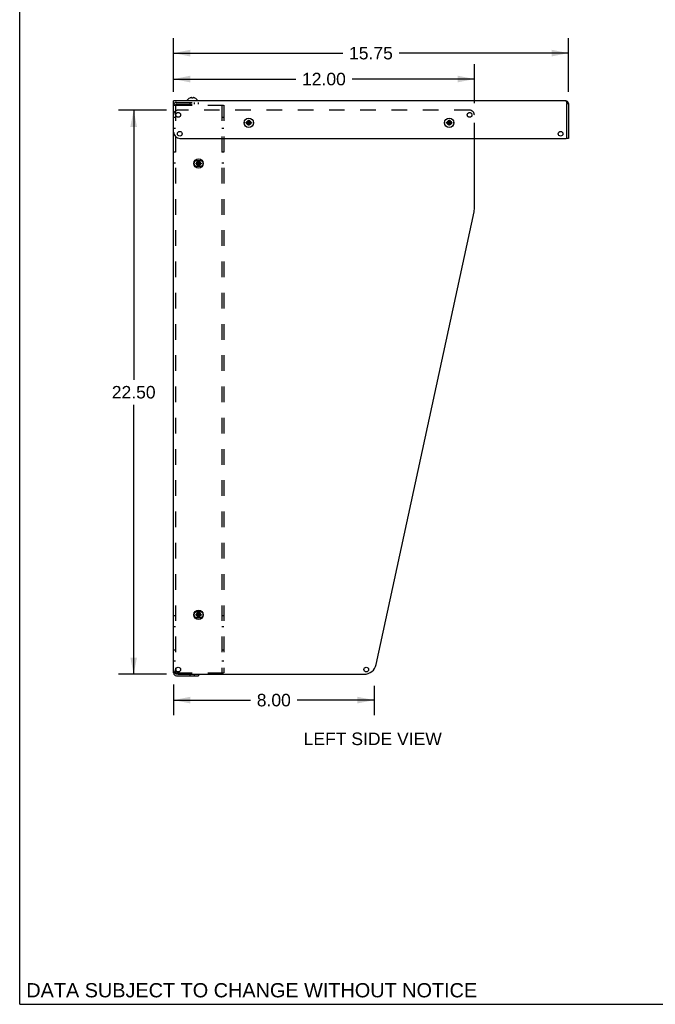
# Model space of a CAD drawing. Header units: inches. Extents: x 0 to 113, y 0 to 73.
# Tile 1 of 6: x 0 to 25, y 0 to 39. Entities that reach past the tile are written whole.
import ezdxf

# ---------------------------------------------------------------- set-up
doc = ezdxf.new("R2010")
doc.units = ezdxf.units.IN
doc.header["$LTSCALE"] = 6.233333
doc.header["$MEASUREMENT"] = 0
doc.linetypes.add('HIDDEN', pattern=[0.2, 0.1, -0.1])
doc.layers.get('0').update_dxf_attribs({"linetype": 'CONTINUOUS'})
doc.layers.add('DEFAULT_2', color=8, linetype='HIDDEN')
doc.layers.add('DIMENSIONS', color=7, linetype='CONTINUOUS')
doc.styles.get("Standard").update_dxf_attribs({"font": 'arial.ttf'})
doc.dimstyles.new('DIMSTYLE_1', dxfattribs={"dimtxt": 0.5, "dimasz": 0.666667, "dimexe": 0.09, "dimexo": 0.07, "dimgap": 0.0375, "dimtad": 0, "dimtih": 1, "dimtoh": 1, "dimzin": 4, "dimdsep": 46, "dimtxsty": 'Standard', "dimblk": '_FILLED', "dimblk1": '_FILLED', "dimblk2": '_FILLED', "dimcen": 0.09, "dimadec": 3, "dimazin": 1, "dimtfac": 1, "dimtdec": 3, "dimtofl": 0, "dimtmove": 0, "dimatfit": 3, "dimldrblk": '_FILLED', "dimfxl": 0, "dimtolj": 1, "dimtzin": 4, "dimarcsym": 0})

# ---------------------------------------------------------------- blocks, each defined once
blk = doc.blocks.new('_FILLED')
at = {"color": 0, "linetype": 'ByBlock'}
blk.add_solid([(0, 0), (-1, 0.2), (-1, -0.2)], dxfattribs=at)
blk = doc.blocks.new('*D19')
at = {"layer": 'DIMENSIONS', "color": 2, "linetype": 'Continuous'}
for p, q in [((6.137, 36.403), (6.137, 37.508)), ((18.137, 35.945), (18.137, 37.508)), ((6.137, 36.908), (11.013, 36.908)), ((18.137, 36.908), (13.261, 36.908))]:
    blk.add_line(p, q, dxfattribs=at)
at = {"layer": 'DIMENSIONS', "color": 2, "linetype": 'Continuous', "xscale": 0.6666666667, "yscale": 0.6666666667, "zscale": 0.6666666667, "rotation": 180}
blk.add_blockref('_FILLED', (6.137, 36.908), dxfattribs=at)
at = {"layer": 'DIMENSIONS', "color": 2, "linetype": 'Continuous', "xscale": 0.6666666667, "yscale": 0.6666666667, "zscale": 0.6666666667}
blk.add_blockref('_FILLED', (18.137, 36.908), dxfattribs=at)
at = {"layer": 'DIMENSIONS', "color": 2, "linetype": 'Continuous', "insert": (12.137, 37.158), "char_height": 0.5, "width": 1.74721, "attachment_point": 2, "line_spacing_factor": 0.9}
blk.add_mtext('12.00', dxfattribs=at)
blk = doc.blocks.new('*D20')
at = {"layer": 'DIMENSIONS', "color": 2, "linetype": 'Continuous'}
for p, q in [((5.858, 35.666), (3.947, 35.666)), ((4.547, 35.666), (4.547, 24.916)), ((4.547, 13.166), (4.547, 23.916)), ((5.858, 13.166), (3.947, 13.166))]:
    blk.add_line(p, q, dxfattribs=at)
at = {"layer": 'DIMENSIONS', "color": 2, "linetype": 'Continuous', "xscale": 0.6666666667, "yscale": 0.6666666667, "zscale": 0.6666666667}
for p, rotation in [((4.547, 35.666), 90), ((4.547, 13.166), 270)]:
    blk.add_blockref('_FILLED', p, dxfattribs=dict(at, rotation=rotation))
at = {"layer": 'DIMENSIONS', "color": 2, "linetype": 'Continuous', "insert": (4.547, 24.666), "char_height": 0.5, "width": 1.74721, "attachment_point": 2, "line_spacing_factor": 0.9}
blk.add_mtext('22.50', dxfattribs=at)
blk = doc.blocks.new('*D24')
at = {"layer": 'DIMENSIONS', "color": 2, "linetype": 'Continuous'}
for p, q in [((6.137, 12.753), (6.137, 11.535)), ((14.137, 12.699), (14.137, 11.535)), ((6.137, 12.135), (9.208, 12.135)), ((14.137, 12.135), (11.066, 12.135))]:
    blk.add_line(p, q, dxfattribs=at)
at = {"layer": 'DIMENSIONS', "color": 2, "linetype": 'Continuous', "xscale": 0.6666666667, "yscale": 0.6666666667, "zscale": 0.6666666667, "rotation": 180}
blk.add_blockref('_FILLED', (6.137, 12.135), dxfattribs=at)
at = {"layer": 'DIMENSIONS', "color": 2, "linetype": 'Continuous', "xscale": 0.6666666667, "yscale": 0.6666666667, "zscale": 0.6666666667}
blk.add_blockref('_FILLED', (14.137, 12.135), dxfattribs=at)
at = {"layer": 'DIMENSIONS', "color": 2, "linetype": 'Continuous', "insert": (10.137, 12.385), "char_height": 0.5, "width": 1.35874, "attachment_point": 2, "line_spacing_factor": 0.9}
blk.add_mtext('8.00', dxfattribs=at)
blk = doc.blocks.new('*D25')
at = {"layer": 'DIMENSIONS', "color": 2, "linetype": 'Continuous'}
for p, q in [((6.137, 36.403), (6.137, 38.543)), ((21.887, 36.403), (21.887, 38.543)), ((6.137, 37.943), (12.888, 37.943)), ((21.887, 37.943), (15.136, 37.943))]:
    blk.add_line(p, q, dxfattribs=at)
at = {"layer": 'DIMENSIONS', "color": 2, "linetype": 'Continuous', "xscale": 0.6666666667, "yscale": 0.6666666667, "zscale": 0.6666666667, "rotation": 180}
blk.add_blockref('_FILLED', (6.137, 37.943), dxfattribs=at)
at = {"layer": 'DIMENSIONS', "color": 2, "linetype": 'Continuous', "xscale": 0.6666666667, "yscale": 0.6666666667, "zscale": 0.6666666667}
blk.add_blockref('_FILLED', (21.887, 37.943), dxfattribs=at)
at = {"layer": 'DIMENSIONS', "color": 2, "linetype": 'Continuous', "insert": (14.012, 38.193), "char_height": 0.5, "width": 1.74721, "attachment_point": 2, "line_spacing_factor": 0.9}
blk.add_mtext('15.75', dxfattribs=at)

msp = doc.modelspace()

# ---------------------------------------------------------------- linework, layer by layer
at = {"color": 7, "linetype": 'Continuous'}
for p, q in [((0, 0), (0, 73.3333)), ((6.7878, 36.1511), (6.7876, 36.1515)), ((6.7888, 36.1515), (6.7878, 36.1511)), ((6.8716, 36.1515), (6.8716, 36.1616)), ((6.8716, 36.1511), (6.8716, 36.1515)), ((6.9026, 36.1515), (6.9025, 36.1511)), ((6.9026, 36.1616), (6.9026, 36.1515)), ((6.9262, 36.1662), (6.922, 36.1665)), ((6.9556, 36.1616), (6.9514, 36.1625)), ((6.9863, 36.1511), (6.9854, 36.1515)), ((6.9866, 36.1515), (6.9863, 36.1511)), ((6.1371, 13.3532), (6.1371, 36.0382)), ((21.7851, 36.0382), (6.1371, 36.0382)), ((6.7006, 36.0382), (6.7006, 36.0847)), ((7.0736, 36.0382), (7.0736, 36.0847)), ((21.8218, 35.9561), (21.8271, 35.9362)), ((21.8271, 35.9362), (21.8871, 35.9362)), ((21.8871, 35.9362), (21.8871, 34.5382)), ((9.0377, 35.1511), (9.2365, 35.1802)), ((9.0386, 35.151), (9.0377, 35.1511)), ((9.0379, 35.182), (9.2362, 35.1493)), ((9.0379, 35.182), (9.0389, 35.182)), ((9.0684, 35.1508), (9.0386, 35.151)), ((9.0389, 35.182), (9.0687, 35.1818)), ((9.0684, 35.1508), (9.2057, 35.1806)), ((9.1019, 35.1311), (9.0684, 35.1508)), ((9.0687, 35.1818), (9.1025, 35.2009)), ((9.2054, 35.1496), (9.0687, 35.1818)), ((9.1019, 35.1311), (9.1723, 35.2002)), ((9.121, 35.0973), (9.1019, 35.1311)), ((9.1025, 35.2009), (9.1222, 35.2343)), ((9.1717, 35.1305), (9.1025, 35.2009)), ((9.1207, 35.0665), (9.1534, 35.2648)), ((9.1207, 35.0675), (9.121, 35.0973)), ((9.1207, 35.0665), (9.1207, 35.0675)), ((9.121, 35.0973), (9.1532, 35.234)), ((9.1222, 35.2343), (9.1224, 35.2641)), ((9.152, 35.097), (9.1222, 35.2343)), ((9.1224, 35.2641), (9.1225, 35.2651)), ((9.1516, 35.0663), (9.1225, 35.2651)), ((9.1517, 35.0672), (9.1516, 35.0663)), ((9.152, 35.097), (9.1517, 35.0672)), ((9.1717, 35.1305), (9.152, 35.097)), ((9.1534, 35.2638), (9.1532, 35.234)), ((9.1532, 35.234), (9.1723, 35.2002)), ((9.1534, 35.2648), (9.1534, 35.2638)), ((9.2054, 35.1496), (9.1717, 35.1305)), ((9.1723, 35.2002), (9.2057, 35.1806)), ((9.2352, 35.1493), (9.2054, 35.1496)), ((9.2057, 35.1806), (9.2355, 35.1803)), ((9.2362, 35.1493), (9.2352, 35.1493)), ((9.2355, 35.1803), (9.2365, 35.1802)), ((17.0377, 35.1511), (17.2365, 35.1802)), ((17.0386, 35.151), (17.0377, 35.1511)), ((17.0379, 35.182), (17.0389, 35.182)), ((17.0379, 35.182), (17.2362, 35.1493)), ((17.0684, 35.1508), (17.0386, 35.151)), ((17.0389, 35.182), (17.0687, 35.1818)), ((17.0684, 35.1508), (17.2057, 35.1806)), ((17.1019, 35.1311), (17.0684, 35.1508)), ((17.0687, 35.1818), (17.1025, 35.2009)), ((17.0687, 35.1818), (17.2054, 35.1496)), ((17.1019, 35.1311), (17.1723, 35.2002)), ((17.121, 35.0973), (17.1019, 35.1311)), ((17.1025, 35.2009), (17.1222, 35.2343)), ((17.1717, 35.1305), (17.1025, 35.2009)), ((17.1207, 35.0665), (17.1534, 35.2648)), ((17.1207, 35.0675), (17.121, 35.0973)), ((17.1207, 35.0665), (17.1207, 35.0675)), ((17.121, 35.0973), (17.1532, 35.234)), ((17.1222, 35.2343), (17.1224, 35.2641)), ((17.152, 35.097), (17.1222, 35.2343)), ((17.1224, 35.2641), (17.1225, 35.2651)), ((17.1516, 35.0663), (17.1225, 35.2651)), ((17.1517, 35.0672), (17.1516, 35.0663)), ((17.152, 35.097), (17.1517, 35.0672)), ((17.1717, 35.1305), (17.152, 35.097)), ((17.1534, 35.2638), (17.1532, 35.234)), ((17.1532, 35.234), (17.1723, 35.2002)), ((17.1534, 35.2648), (17.1534, 35.2638)), ((17.2054, 35.1496), (17.1717, 35.1305)), ((17.1723, 35.2002), (17.2057, 35.1806)), ((17.2352, 35.1493), (17.2054, 35.1496)), ((17.2057, 35.1806), (17.2355, 35.1803)), ((17.2362, 35.1493), (17.2352, 35.1493)), ((17.2355, 35.1803), (17.2365, 35.1802)), ((6.3871, 34.5382), (21.7971, 34.5382)), ((18.1371, 31.7191), (18.1371, 34.5382)), ((21.8871, 34.5382), (21.8271, 34.5382)), ((7.0377, 33.5261), (7.2365, 33.5552)), ((7.0386, 33.526), (7.0377, 33.5261)), ((7.2362, 33.5243), (7.0379, 33.557)), ((7.0379, 33.557), (7.0389, 33.557)), ((7.0684, 33.5258), (7.0386, 33.526)), ((7.0389, 33.557), (7.0687, 33.5568)), ((7.0684, 33.5258), (7.2057, 33.5556)), ((7.1019, 33.5061), (7.0684, 33.5258)), ((7.0687, 33.5568), (7.1025, 33.5759)), ((7.2054, 33.5246), (7.0687, 33.5568)), ((7.1019, 33.5061), (7.1723, 33.5752)), ((7.121, 33.4723), (7.1019, 33.5061)), ((7.1025, 33.5759), (7.1222, 33.6093)), ((7.1717, 33.5055), (7.1025, 33.5759)), ((7.1207, 33.4415), (7.1534, 33.6398)), ((7.1207, 33.4425), (7.121, 33.4723)), ((7.1207, 33.4415), (7.1207, 33.4425)), ((7.121, 33.4723), (7.1532, 33.609)), ((7.1222, 33.6093), (7.1224, 33.6391)), ((7.152, 33.472), (7.1222, 33.6093)), ((7.1224, 33.6391), (7.1225, 33.6401)), ((7.1516, 33.4413), (7.1225, 33.6401)), ((7.1517, 33.4422), (7.1516, 33.4413)), ((7.152, 33.472), (7.1517, 33.4422)), ((7.1717, 33.5055), (7.152, 33.472)), ((7.1534, 33.6388), (7.1532, 33.609)), ((7.1532, 33.609), (7.1723, 33.5752)), ((7.1534, 33.6398), (7.1534, 33.6388)), ((7.2054, 33.5246), (7.1717, 33.5055)), ((7.1723, 33.5752), (7.2057, 33.5556)), ((7.2352, 33.5243), (7.2054, 33.5246)), ((7.2057, 33.5556), (7.2355, 33.5553)), ((7.2362, 33.5243), (7.2352, 33.5243)), ((7.2355, 33.5553), (7.2365, 33.5552)), ((14.2223, 13.56), (18.1258, 31.6134)), ((7.0377, 15.5261), (7.2365, 15.5552)), ((7.0386, 15.526), (7.0377, 15.5261)), ((7.0379, 15.557), (7.2362, 15.5243)), ((7.0379, 15.557), (7.0389, 15.557)), ((7.0684, 15.5258), (7.0386, 15.526)), ((7.0389, 15.557), (7.0687, 15.5568)), ((7.0684, 15.5258), (7.2057, 15.5556)), ((7.1019, 15.5061), (7.0684, 15.5258)), ((7.0687, 15.5568), (7.1025, 15.5759)), ((7.0687, 15.5568), (7.2054, 15.5246)), ((7.1019, 15.5061), (7.1723, 15.5752)), ((7.121, 15.4723), (7.1019, 15.5061)), ((7.1025, 15.5759), (7.1222, 15.6093)), ((7.1717, 15.5055), (7.1025, 15.5759)), ((7.1207, 15.4415), (7.1534, 15.6398)), ((7.1207, 15.4425), (7.121, 15.4723)), ((7.1207, 15.4415), (7.1207, 15.4425)), ((7.121, 15.4723), (7.1532, 15.609)), ((7.1222, 15.6093), (7.1224, 15.6391)), ((7.152, 15.472), (7.1222, 15.6093)), ((7.1224, 15.6391), (7.1225, 15.6401)), ((7.1516, 15.4413), (7.1225, 15.6401)), ((7.1517, 15.4422), (7.1516, 15.4413)), ((7.152, 15.472), (7.1517, 15.4422)), ((7.1717, 15.5055), (7.152, 15.472)), ((7.1534, 15.6388), (7.1532, 15.609)), ((7.1532, 15.609), (7.1723, 15.5752)), ((7.1534, 15.6398), (7.1534, 15.6388)), ((7.2054, 15.5246), (7.1717, 15.5055)), ((7.1723, 15.5752), (7.2057, 15.5556)), ((7.2352, 15.5243), (7.2054, 15.5246)), ((7.2057, 15.5556), (7.2355, 15.5553)), ((7.2362, 15.5243), (7.2352, 15.5243)), ((7.2355, 15.5553), (7.2365, 15.5552)), ((6.3246, 13.1657), (13.7336, 13.1657)), ((7.1371, 13.1657), (7.1371, 13.1032)), ((0, 0), (113.3333, 0))]:
    msp.add_line(p, q, dxfattribs=at)
at = {"color": 3, "linetype": 'Continuous'}
for p, q in [((21.8271, 34.5382), (21.8271, 35.9362)), ((6.1371, 13.2202), (6.1371, 13.3532)), ((6.2541, 13.1032), (7.1371, 13.1032))]:
    msp.add_line(p, q, dxfattribs=at)
at = {"color": 7, "linetype": 'Continuous'}
for points in [[(6.8522, 36.1665), (6.848, 36.1662), (6.8438, 36.1658), (6.8396, 36.1653), (6.8354, 36.1648), (6.8312, 36.1641), (6.827, 36.1634), (6.8228, 36.1625), (6.8186, 36.1616)], [(6.8716, 36.1616), (6.869, 36.1626), (6.8665, 36.1634), (6.864, 36.1642), (6.8616, 36.1648), (6.8592, 36.1654), (6.8568, 36.1658), (6.8545, 36.1662), (6.8522, 36.1665)], [(6.8871, 36.1515), (6.8845, 36.1515), (6.8819, 36.1515), (6.8793, 36.1514), (6.8767, 36.1513), (6.8742, 36.1512), (6.8716, 36.1511)], [(6.9025, 36.1511), (6.9, 36.1512), (6.8974, 36.1513), (6.8948, 36.1514), (6.8922, 36.1515), (6.8897, 36.1515), (6.8871, 36.1515)], [(6.922, 36.1665), (6.9196, 36.1662), (6.9173, 36.1658), (6.9149, 36.1654), (6.9126, 36.1648), (6.9101, 36.1642), (6.9077, 36.1634), (6.9051, 36.1626), (6.9026, 36.1616)], [(6.9514, 36.1625), (6.9472, 36.1634), (6.943, 36.1641), (6.9388, 36.1648), (6.9346, 36.1653), (6.9303, 36.1658), (6.9262, 36.1662)], [(21.7851, 36.0382), (21.7903, 36.0362), (21.7956, 36.0304), (21.8008, 36.021), (21.8061, 36.0083), (21.8113, 35.9928)], [(21.8113, 35.9928), (21.8166, 35.9752), (21.8218, 35.9561)], [(9.0377, 35.1511), (9.0376, 35.1562), (9.0375, 35.1614), (9.0376, 35.1665), (9.0376, 35.1717), (9.0378, 35.1769), (9.0379, 35.182)], [(9.1362, 35.0662), (9.1336, 35.0662), (9.131, 35.0662), (9.1284, 35.0663), (9.1258, 35.0664), (9.1233, 35.0664), (9.1207, 35.0665)], [(9.1225, 35.2651), (9.125, 35.2651), (9.1276, 35.2651), (9.1302, 35.2652), (9.1328, 35.2652), (9.1354, 35.2652), (9.1379, 35.2652)], [(9.1516, 35.0663), (9.1491, 35.0662), (9.1465, 35.0662), (9.1439, 35.0662), (9.1414, 35.0661), (9.1388, 35.0661), (9.1362, 35.0662)], [(9.1379, 35.2652), (9.1405, 35.2651), (9.1431, 35.2651), (9.1457, 35.265), (9.1483, 35.265), (9.1508, 35.2649), (9.1534, 35.2648)], [(9.2365, 35.1802), (9.2365, 35.1751), (9.2366, 35.1699), (9.2366, 35.1648), (9.2365, 35.1596), (9.2364, 35.1545), (9.2362, 35.1493)], [(17.0377, 35.1511), (17.0376, 35.1562), (17.0375, 35.1614), (17.0376, 35.1665), (17.0376, 35.1717), (17.0378, 35.1769), (17.0379, 35.182)], [(17.1362, 35.0662), (17.1336, 35.0662), (17.131, 35.0662), (17.1284, 35.0663), (17.1258, 35.0664), (17.1233, 35.0664), (17.1207, 35.0665)], [(17.1225, 35.2651), (17.125, 35.2651), (17.1276, 35.2651), (17.1302, 35.2652), (17.1328, 35.2652), (17.1354, 35.2652), (17.1379, 35.2652)], [(17.1516, 35.0663), (17.1491, 35.0662), (17.1465, 35.0662), (17.1439, 35.0662), (17.1414, 35.0661), (17.1388, 35.0661), (17.1362, 35.0662)], [(17.1379, 35.2652), (17.1405, 35.2651), (17.1431, 35.2651), (17.1457, 35.265), (17.1483, 35.265), (17.1508, 35.2649), (17.1534, 35.2648)], [(17.2365, 35.1802), (17.2365, 35.1751), (17.2366, 35.1699), (17.2366, 35.1648), (17.2365, 35.1596), (17.2364, 35.1545), (17.2362, 35.1493)], [(7.0377, 33.5261), (7.0376, 33.5312), (7.0375, 33.5364), (7.0376, 33.5415), (7.0376, 33.5467), (7.0378, 33.5519), (7.0379, 33.557)], [(7.1362, 33.4412), (7.1336, 33.4412), (7.131, 33.4412), (7.1284, 33.4413), (7.1258, 33.4414), (7.1233, 33.4414), (7.1207, 33.4415)], [(7.1225, 33.6401), (7.125, 33.6401), (7.1276, 33.6401), (7.1302, 33.6402), (7.1328, 33.6402), (7.1354, 33.6402), (7.1379, 33.6402)], [(7.1516, 33.4413), (7.1491, 33.4412), (7.1465, 33.4412), (7.1439, 33.4412), (7.1414, 33.4411), (7.1388, 33.4411), (7.1362, 33.4412)], [(7.1379, 33.6402), (7.1405, 33.6401), (7.1431, 33.6401), (7.1457, 33.64), (7.1483, 33.64), (7.1508, 33.6399), (7.1534, 33.6398)], [(7.2365, 33.5552), (7.2365, 33.5501), (7.2366, 33.5449), (7.2366, 33.5398), (7.2365, 33.5346), (7.2364, 33.5295), (7.2362, 33.5243)], [(7.0377, 15.5261), (7.0376, 15.5312), (7.0375, 15.5364), (7.0376, 15.5415), (7.0376, 15.5467), (7.0378, 15.5519), (7.0379, 15.557)], [(7.1362, 15.4412), (7.1336, 15.4412), (7.131, 15.4412), (7.1284, 15.4413), (7.1258, 15.4414), (7.1233, 15.4414), (7.1207, 15.4415)], [(7.1225, 15.6401), (7.125, 15.6401), (7.1276, 15.6401), (7.1302, 15.6402), (7.1328, 15.6402), (7.1354, 15.6402), (7.1379, 15.6402)], [(7.1516, 15.4413), (7.1491, 15.4412), (7.1465, 15.4412), (7.1439, 15.4412), (7.1414, 15.4411), (7.1388, 15.4411), (7.1362, 15.4412)], [(7.1379, 15.6402), (7.1405, 15.6401), (7.1431, 15.6401), (7.1457, 15.64), (7.1483, 15.64), (7.1508, 15.6399), (7.1534, 15.6398)], [(7.2365, 15.5552), (7.2365, 15.5501), (7.2366, 15.5449), (7.2366, 15.5398), (7.2365, 15.5346), (7.2364, 15.5295), (7.2362, 15.5243)]]:
    msp.add_lwpolyline(points, dxfattribs=at)
at = {"color": 3, "linetype": 'Continuous'}
msp.add_lwpolyline([(6.1371, 13.2202), (6.1393, 13.2201), (6.1927, 13.22)], dxfattribs=at)
at = {"color": 7, "linetype": 'Continuous'}
for centre, radius in [((9.1371, 35.1657), 0.1865), ((17.1371, 35.1657), 0.1865), ((6.3871, 34.7257), 0.0938), ((21.5771, 34.7257), 0.0938), ((7.1371, 33.5407), 0.1865), ((7.1371, 15.5407), 0.1865), ((6.3246, 13.3532), 0.0938), ((13.8266, 13.3532), 0.0938)]:
    msp.add_circle(centre, radius, dxfattribs=at)
for centre, radius, start, end in [((6.8871, 35.9093), 0.2618, 112.33569, 133.5138), ((6.8871, 35.9093), 0.2614, 105.19411, 112.08938), ((6.8871, 35.9093), 0.2614, 67.91062, 74.80589), ((6.8871, 35.9093), 0.2618, 46.4862, 67.66431), ((6.7206, 36.0847), 0.02, 133.5138, 180), ((7.0536, 36.0847), 0.02, 0, 46.4862), ((21.7851, 35.9362), 0.102, 0, 90), ((9.0586, 35.1662), 0.109, 168.23224, 191.43292), ((9.2156, 35.1662), 0.109, 348.67129, 11.77538), ((17.0586, 35.1662), 0.109, 168.23224, 191.43292), ((17.2156, 35.1662), 0.109, 348.67129, 11.77538), ((6.3871, 34.7882), 0.25, 180, 270), ((21.7971, 34.5682), 0.03, 270, 360), ((7.0586, 33.5407), 0.109, 168.45176, 191.60415), ((7.2156, 33.5407), 0.109, 348.45176, 11.60415), ((17.6371, 31.7191), 0.5, 347.79953, 360), ((7.0586, 15.5407), 0.109, 168.45176, 191.60415), ((7.2156, 15.5407), 0.109, 348.45176, 11.60415), ((13.7336, 13.6657), 0.5, 270, 347.79953), ((6.3246, 13.3532), 0.1875, 180, 270), ((6.2541, 13.2202), 0.042, 209.46238, 270)]:
    msp.add_arc(centre, radius, start, end, dxfattribs=at)
at = {"color": 3, "linetype": 'Continuous'}
msp.add_arc((6.2541, 13.2202), 0.117, 180, 270, dxfattribs=at)
at = {"layer": 'DEFAULT_2', "color": 8, "linetype": 'HIDDEN'}
for p, q in [((6.2121, 35.8612), (6.1371, 35.8612)), ((6.1371, 35.8612), (6.1393, 35.8612)), ((6.1393, 35.8612), (6.1568, 35.8613)), ((6.1568, 35.8613), (6.2312, 35.8614)), ((6.2121, 35.8612), (6.2121, 13.2202)), ((6.2312, 35.8614), (6.2541, 35.8614)), ((6.2541, 35.9782), (7.1371, 35.9782)), ((6.2541, 35.9032), (7.1371, 35.9032)), ((6.2541, 35.8614), (8.1371, 35.8614)), ((6.8041, 35.9032), (6.8041, 35.9782)), ((6.9701, 35.9032), (6.9701, 35.9782)), ((7.1371, 35.9032), (7.1371, 35.9782)), ((8.0621, 35.8614), (8.0621, 13.2199)), ((8.1371, 35.8614), (8.1371, 13.2199)), ((6.1371, 35.3844), (6.2121, 35.3844)), ((17.9496, 35.6657), (6.3246, 35.6657)), ((8.0621, 35.3844), (8.1371, 35.3844)), ((18.1371, 34.5382), (18.1371, 35.4782)), ((6.1371, 34.9469), (6.2121, 34.9469)), ((8.0621, 34.9469), (8.1371, 34.9469)), ((6.1371, 34.0094), (6.2121, 34.0094)), ((8.0621, 34.0094), (8.1371, 34.0094)), ((6.1371, 33.5719), (6.2121, 33.5719)), ((7.2156, 33.6497), (7.0586, 33.6497)), ((7.0586, 33.4317), (7.2156, 33.4317)), ((8.0621, 33.5719), (8.1371, 33.5719)), ((6.1371, 15.5094), (6.2121, 15.5094)), ((7.2156, 15.6497), (7.0586, 15.6497)), ((7.0586, 15.4317), (7.2156, 15.4317)), ((8.0621, 15.5094), (8.1371, 15.5094)), ((6.1371, 15.0719), (6.2121, 15.0719)), ((8.0621, 15.0719), (8.1371, 15.0719)), ((6.1371, 14.1344), (6.2121, 14.1344)), ((8.0621, 14.1344), (8.1371, 14.1344)), ((6.1371, 13.6969), (6.2121, 13.6969)), ((8.0621, 13.6969), (8.1371, 13.6969)), ((6.2121, 13.2202), (6.1371, 13.2202)), ((6.1927, 13.22), (6.2541, 13.2199)), ((6.2541, 13.2199), (8.1371, 13.2199)), ((6.2541, 13.1782), (7.1371, 13.1782)), ((6.8041, 13.1032), (6.8041, 13.1782)), ((6.9701, 13.1032), (6.9701, 13.1782)), ((7.1371, 13.1782), (7.1371, 13.1657))]:
    msp.add_line(p, q, dxfattribs=at)
for points in [[(6.2121, 35.8612), (6.2135, 35.8612), (6.2177, 35.8613)], [(6.2177, 35.8613), (6.2432, 35.8614), (6.2541, 35.8614)], [(6.2121, 13.2202), (6.2135, 13.2201), (6.2177, 13.2201), (6.2541, 13.2199)]]:
    msp.add_lwpolyline(points, dxfattribs=at)
for centre, radius in [((6.3246, 35.4782), 0.0938), ((17.9496, 35.4782), 0.0938), ((9.1371, 35.1657), 0.083), ((17.1371, 35.1657), 0.083), ((7.1371, 33.5407), 0.083), ((7.1371, 15.5407), 0.083)]:
    msp.add_circle(centre, radius, dxfattribs=at)
for centre, radius, start, end in [((6.2541, 35.8612), 0.117, 90, 180), ((6.2541, 35.8612), 0.042, 90, 180), ((6.3246, 35.4782), 0.1875, 90, 180), ((17.9496, 35.4782), 0.1875, 0, 90), ((7.0586, 33.5407), 0.109, 90, 168.45176), ((7.0586, 33.5407), 0.109, 191.60415, 270), ((7.2156, 33.5407), 0.109, 11.60415, 90), ((7.2156, 33.5407), 0.109, 270, 348.45176), ((7.0586, 15.5407), 0.109, 90, 168.45176), ((7.0586, 15.5407), 0.109, 191.60415, 270), ((7.2156, 15.5407), 0.109, 11.60415, 90), ((7.2156, 15.5407), 0.109, 270, 348.45176), ((6.2541, 13.2202), 0.042, 180, 209.46238)]:
    msp.add_arc(centre, radius, start, end, dxfattribs=at)

# ---------------------------------------------------------------- texts
at = {"layer": 'DIMENSIONS', "color": 2, "linetype": 'Continuous', "attachment_point": 2, "line_spacing_factor": 0.9}
for s, insert, char_height, width in [('LEFT SIDE VIEW', (14.0836, 10.8401), 0.5, 5.498141), ('DATA SUBJECT TO CHANGE WITHOUT NOTICE', (9.2564, 0.8444), 0.566667, 17.952169)]:
    msp.add_mtext(s, dxfattribs=dict(at, insert=insert, char_height=char_height, width=width))

# ---------------------------------------------------------------- dimensions: what is measured, and where the dimension line sits
at = {"layer": 'DIMENSIONS', "color": 2, "linetype": 'Continuous'}
for base, p1, p2, angle, picture, middle in [((6.1371, 37.9427), (21.8871, 36.3328), (6.1371, 36.3328), 180, '*D25', (14.0352, 37.9399)), ((4.5474, 35.6657), (5.9279, 13.1657), (5.9279, 35.6657), 90, '*D20', (4.5407, 24.4129))]:
    dim = msp.add_linear_dim(base=base, p1=p1, p2=p2, angle=angle, dimstyle='DIMSTYLE_1', dxfattribs=at)
    dim.commit()
    dim.dimension.update_dxf_attribs({"geometry": picture, "text_midpoint": middle, "dimtype": 160})
for base, p1, p2, picture, middle in [((18.1371, 36.9078), (6.1371, 37.5778), (18.1371, 35.8748), '*D19', (12.1583, 36.905)), ((14.1371, 12.1348), (6.1371, 12.8235), (14.1371, 11.4648), '*D24', (10.1346, 12.132))]:
    dim = msp.add_linear_dim(base=base, p1=p1, p2=p2, dimstyle='DIMSTYLE_1', dxfattribs=at)
    dim.commit()
    dim.dimension.update_dxf_attribs({"geometry": picture, "text_midpoint": middle, "dimtype": 160})

doc.saveas('drawing.dxf')
